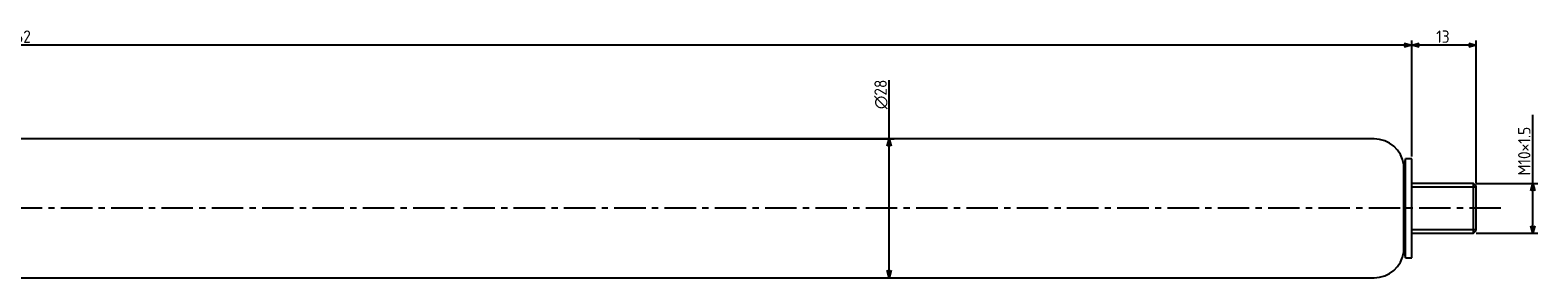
# Model space of a CAD drawing. Extents: x -198 to 411, y 388 to 438.
# Tile 2 of 2: x 106 to 411, y 388 to 438. Entities that reach past the tile are written whole.
import ezdxf

# ---------------------------------------------------------------- set-up
doc = ezdxf.new("R2010")
doc.units = 0
doc.header["$LTSCALE"] = 0.2
doc.linetypes.add('CENTER', pattern=[50.8, 31.75, -6.35, 6.35, -6.35])
doc.layers.get('0').update_dxf_attribs({"linetype": 'CONTINUOUS'})
doc.layers.get('DEFPOINTS').update_dxf_attribs({"linetype": 'CONTINUOUS'})
for name, color, linetype in [('18-0-CON', 3, 'CONTINUOUS'), ('18-2-CEN', 1, 'CENTER'), ('35-0-CON', 7, 'CONTINUOUS')]:
    doc.layers.add(name, color=color, linetype=linetype)
doc.styles.add('DIMENSION', font='isocp.shx', dxfattribs={"bigfont": 'bigfont.shx'})
doc.dimstyles.get("Standard").update_dxf_attribs({"dimtxt": 0.18, "dimasz": 0.18, "dimexe": 0.18, "dimexo": 0.0625, "dimgap": 0.09, "dimtad": 0, "dimtih": 1, "dimtoh": 1, "dimzin": 0, "dimcen": 0.09, "dimazin": 3, "dimtfac": 1, "dimtofl": 0, "dimtmove": 0, "dimatfit": 3})

# ---------------------------------------------------------------- blocks, each defined once
blk = doc.blocks.new('_OPEN30')
at = {"color": 0, "linetype": 'BYBLOCK'}
for p, q in [((-1, 0.27), (0, 0)), ((0, 0), (-1, -0.27)), ((0, 0), (-1, 0))]:
    blk.add_line(p, q, dxfattribs=at)
blk = doc.blocks.new('*U96')
at = {"layer": '18-0-CON', "color": 161, "style": 'DIMENSION'}
blk.add_text('562', height=2.5, dxfattribs=at).set_placement((101.82, 435.5))
blk = doc.blocks.new('*D50')
at = {"layer": '18-0-CON', "color": 161}
for p, q in [((-176.47, 409.65), (-176.47, 436)), ((385.53, 412.6), (385.53, 436)), ((384.03, 435), (-174.97, 435))]:
    blk.add_line(p, q, dxfattribs=at)
at = {"layer": 'DEFPOINTS', "color": 0}
for p in [(-176.47, 435), (385.53, 412.1), (-176.47, 409.15)]:
    blk.add_point(p, dxfattribs=at)
at = {"layer": '18-0-CON'}
blk.add_blockref('*U96', (0, 0), dxfattribs=at)
at = {"layer": '18-0-CON', "color": 161, "xscale": 1.5, "yscale": 1.5, "zscale": 1.5, "rotation": 180}
blk.add_blockref('_OPEN30', (-176.47, 435), dxfattribs=at)
at = {"layer": '18-0-CON', "color": 161, "xscale": 1.5, "yscale": 1.5, "zscale": 1.5}
blk.add_blockref('_OPEN30', (385.53, 435), dxfattribs=at)
blk = doc.blocks.new('*U97')
at = {"layer": '18-0-CON', "color": 161, "style": 'DIMENSION'}
blk.add_text('13', height=2.5, dxfattribs=at).set_placement((390.47, 435.5))
blk = doc.blocks.new('*D51')
at = {"layer": '18-0-CON', "color": 161}
for p, q in [((385.53, 412.6), (385.53, 436)), ((398.53, 407.15), (398.53, 436)), ((397.03, 435), (387.03, 435))]:
    blk.add_line(p, q, dxfattribs=at)
at = {"layer": 'DEFPOINTS', "color": 0}
for p in [(385.53, 435), (385.53, 412.1), (398.53, 406.65)]:
    blk.add_point(p, dxfattribs=at)
at = {"layer": '18-0-CON'}
blk.add_blockref('*U97', (0, 0), dxfattribs=at)
at = {"layer": '18-0-CON', "color": 161, "xscale": 1.5, "yscale": 1.5, "zscale": 1.5, "rotation": 180}
blk.add_blockref('_OPEN30', (385.53, 435), dxfattribs=at)
at = {"layer": '18-0-CON', "color": 161, "xscale": 1.5, "yscale": 1.5, "zscale": 1.5}
blk.add_blockref('_OPEN30', (398.53, 435), dxfattribs=at)
blk = doc.blocks.new('*U99')
at = {"layer": '18-0-CON', "color": 161, "style": 'DIMENSION'}
blk.add_text('M10×1.5', height=2.5, rotation=90, dxfattribs=at).set_placement((409.5, 408.77))
blk = doc.blocks.new('*D52')
at = {"layer": '18-0-CON', "color": 161}
for p, q in [((410, 407.15), (410, 421)), ((398.53, 407.15), (411, 407.15)), ((410, 398.65), (410, 405.65)), ((398.53, 397.15), (411, 397.15))]:
    blk.add_line(p, q, dxfattribs=at)
at = {"layer": 'DEFPOINTS', "color": 0}
for p in [(398.03, 407.15), (410, 407.15), (398.03, 397.15)]:
    blk.add_point(p, dxfattribs=at)
at = {"layer": '18-0-CON'}
blk.add_blockref('*U99', (0, 0), dxfattribs=at)
at = {"layer": '18-0-CON', "color": 161, "xscale": 1.5, "yscale": 1.5, "zscale": 1.5}
for p, rotation in [((410, 407.15), 90), ((410, 397.15), 270)]:
    blk.add_blockref('_OPEN30', p, dxfattribs=dict(at, rotation=rotation))
blk = doc.blocks.new('*U102')
at = {"layer": '18-0-CON', "color": 161, "style": 'DIMENSION'}
blk.add_text('∅28', height=2.5, rotation=90, dxfattribs=at).set_placement((279.5, 422.125))
blk = doc.blocks.new('*D53')
at = {"layer": '18-0-CON', "color": 161}
for p, q in [((280, 416.15), (280, 428)), ((229.63, 416.15), (281, 416.15)), ((280, 389.65), (280, 414.65)), ((229.63, 388.15), (281, 388.15))]:
    blk.add_line(p, q, dxfattribs=at)
at = {"layer": 'DEFPOINTS', "color": 0}
for p in [(229.13, 416.15), (229.13, 388.15), (280, 388.15)]:
    blk.add_point(p, dxfattribs=at)
at = {"layer": '18-0-CON'}
blk.add_blockref('*U102', (0, 0), dxfattribs=at)
at = {"layer": '18-0-CON', "color": 161, "xscale": 1.5, "yscale": 1.5, "zscale": 1.5}
for p, rotation in [((280, 416.15), 90), ((280, 388.15), 270)]:
    blk.add_blockref('_OPEN30', p, dxfattribs=dict(at, rotation=rotation))

msp = doc.modelspace()

# ---------------------------------------------------------------- linework, layer by layer
at = {"layer": '18-0-CON'}
for p, q in [((398.525, 406.398), (385.525, 406.398)), ((385.525, 397.898), (398.525, 397.898))]:
    msp.add_line(p, q, dxfattribs=at)
at = {"layer": '18-2-CEN'}
msp.add_line((403.525, 402.148), (-190.475, 402.148), dxfattribs=at)
at = {"layer": '35-0-CON'}
for p, q in [((377.325, 416.148), (80.943, 416.148)), ((377.917, 416.148), (377.325, 416.148)), ((384.271, 412.098), (383.955, 410.918)), ((385.525, 412.098), (384.271, 412.098)), ((384.271, 392.198), (384.271, 412.098)), ((385.525, 392.198), (385.525, 412.098)), ((383.955, 393.378), (383.955, 410.918)), ((398.025, 407.148), (385.525, 407.148)), ((385.525, 402.148), (385.525, 406.648)), ((398.525, 406.648), (398.025, 407.148)), ((398.025, 397.148), (398.025, 407.148)), ((398.525, 402.148), (398.525, 406.648)), ((398.525, 397.648), (398.525, 402.148)), ((385.525, 397.148), (398.025, 397.148)), ((398.025, 397.148), (398.525, 397.648)), ((383.955, 393.378), (384.271, 392.198)), ((384.271, 392.198), (385.525, 392.198)), ((80.943, 388.148), (377.325, 388.148)), ((377.325, 388.148), (377.917, 388.148))]:
    msp.add_line(p, q, dxfattribs=at)
for centre, start, end in [((377.917, 410.048), 8.19965, 90), ((377.917, 394.248), 270, 351.80035)]:
    msp.add_arc(centre, 6.1, start, end, dxfattribs=at)

# ---------------------------------------------------------------- dimensions: what is measured, and where the dimension line sits
at = {"layer": '18-0-CON'}
for base, p1, p2, picture, middle in [((-176.475, 435), (385.525, 412.098), (-176.475, 409.148), '*D50', (104.525, 436.75)), ((385.525, 435), (398.525, 406.648), (385.525, 412.098), '*D51', (392.025, 436.75))]:
    dim = msp.add_linear_dim(base=base, p1=p1, p2=p2, dimstyle='Standard', override={"dimscale": 1}, dxfattribs=at)
    dim.commit()
    dim.dimension.update_dxf_attribs({"geometry": picture, "text_midpoint": middle})
dim = msp.add_linear_dim(base=(280, 388.148), p1=(229.134, 416.148), p2=(229.134, 388.148), angle=90, dimstyle='Standard', override={"dimscale": 1, "dimpost": '%%c<>'}, dxfattribs=at)
dim.commit()
dim.dimension.update_dxf_attribs({"geometry": '*D53', "text_midpoint": (280, 425), "dimtype": 128})
dim = msp.add_linear_dim(base=(410, 407.148), p1=(398.025, 397.148), p2=(398.025, 407.148), angle=90, dimstyle='Standard', override={"dimscale": 1, "dimpost": 'M<>×1.5'}, dxfattribs=at)
dim.commit()
dim.dimension.update_dxf_attribs({"geometry": '*D52', "text_midpoint": (408.25, 414.825)})

doc.saveas('drawing.dxf')
